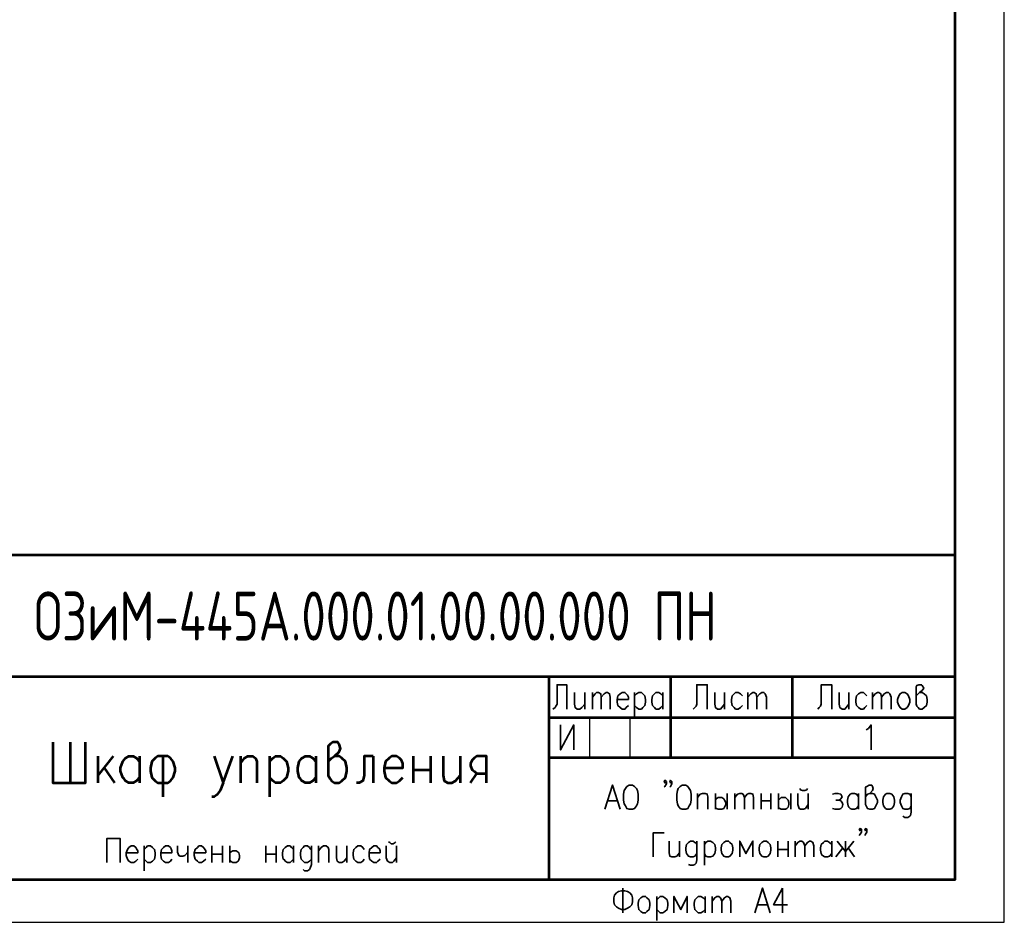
# Model space of a CAD drawing. Header units: millimetres. Extents: x -4 to 206, y 6 to 303.
# Tile 7 of 11: x 85 to 206, y 6 to 117. Entities that reach past the tile are written whole.
import ezdxf
from ezdxf.xclip import XClip

# ---------------------------------------------------------------- set-up
doc = ezdxf.new("R2010")
doc.units = ezdxf.units.MM
doc.header["$MEASUREMENT"] = 0
doc.header["$XCLIPFRAME"] = 0
doc.layers.get('0').update_dxf_attribs({"linetype": 'CONTINUOUS'})
doc.styles.add('simplex', font='simplex.shx', dxfattribs={"width": 0.9})

# ---------------------------------------------------------------- blocks, each defined once
blk = doc.blocks.new('MF607_4')
at = {"color": 7, "linetype": 'Continuous', "lineweight": 53, "true_color": 0x000007}
blk.add_lwpolyline([(199.73, 297.01), (199.73, 11.51), (15.75, 11.51)], dxfattribs=at)

msp = doc.modelspace()

# ---------------------------------------------------------------- linework, layer by layer
at = {"color": 7, "linetype": 'Continuous', "lineweight": 25}
for p, q in [((205.79, 6.31), (205.79, 303.3)), ((-4.17, 6.31), (205.79, 6.31))]:
    msp.add_line(p, q, dxfattribs=at)
at = {"color": 7, "linetype": 'Continuous', "lineweight": 53, "true_color": 0x000007}
for p, q in [((15.75, 51.31), (199.73, 51.31)), ((80.35, 36.41), (199.73, 36.41)), ((150.03, 36.41), (150.03, 11.51)), ((164.93, 36.41), (164.93, 26.5)), ((179.83, 36.41), (179.83, 26.5)), ((150.03, 31.41), (199.73, 31.41)), ((91.44, 28.36), (91.44, 23.37)), ((94.83, 26.67), (94.83, 23.37)), ((96.69, 26.67), (94.83, 24.3)), ((99.91, 26.67), (99.91, 23.37)), ((102.79, 26.67), (102.79, 21.67)), ((112.27, 26.67), (112.27, 23.37)), ((115.82, 26.67), (115.82, 21.67)), ((121.5, 26.67), (121.5, 23.37)), ((128.52, 26.67), (128.52, 23.37)), ((133.43, 26.67), (133.43, 23.37)), ((135.55, 26.67), (135.55, 23.37)), ((139.19, 26.67), (139.19, 23.37)), ((150.03, 26.5), (199.73, 26.5)), ((95.59, 25.23), (96.86, 23.37)), ((133.43, 24.98), (135.55, 24.98)), ((140.46, 23.37), (141.22, 24.55))]:
    msp.add_line(p, q, dxfattribs=at)
at = {"color": 7, "linetype": 'Continuous', "lineweight": 35, "true_color": 0x000007}
for p, q in [((154.43, 34.46), (154.43, 32.43)), ((155.36, 34.46), (155.36, 32.43)), ((160.53, 34.46), (160.53, 31.41)), ((164, 34.46), (164, 32.43)), ((171.53, 34.46), (171.53, 32.43)), ((174.41, 34.46), (174.41, 32.43)), ((186.77, 34.46), (186.77, 32.43)), ((189.65, 34.46), (189.65, 32.43)), ((168.23, 22.1), (168.23, 20.15)), ((170.43, 22.1), (170.43, 20.15)), ((171.87, 22.1), (171.87, 20.15)), ((172.8, 22.1), (172.8, 20.15)), ((176.02, 22.1), (176.02, 20.15)), ((177.21, 22.1), (177.21, 20.15)), ((178.14, 22.1), (178.14, 20.15)), ((179.66, 22.1), (179.66, 20.15)), ((181.78, 22.1), (181.78, 20.15)), ((187.96, 22.1), (187.96, 20.15)), ((157.23, 21.17), (158.41, 21.17)), ((176.02, 21.17), (177.21, 21.17)), ((166.03, 16.26), (166.03, 14.31)), ((169.08, 16.26), (169.08, 13.29)), ((178.05, 16.26), (178.05, 14.31)), ((179.32, 16.26), (179.32, 14.31)), ((180.17, 16.26), (180.17, 14.31)), ((184.66, 16.26), (184.66, 14.31)), ((186.35, 16.26), (186.35, 14.31)), ((100.5, 15.66), (100.5, 12.62)), ((105.83, 15.66), (105.83, 13.63)), ((108.8, 15.66), (108.8, 13.63)), ((108.8, 14.65), (110.07, 14.65)), ((110.07, 15.66), (110.07, 13.63)), ((111, 15.66), (111, 13.63)), ((115.4, 15.66), (115.4, 13.63)), ((115.4, 14.65), (116.67, 14.65)), ((116.67, 15.66), (116.67, 13.63)), ((118.79, 15.66), (118.79, 13.63)), ((121.84, 15.66), (121.84, 13.63)), ((125.31, 15.66), (125.31, 13.63)), ((131.4, 15.66), (131.4, 13.63)), ((178.05, 15.24), (179.32, 15.24)), ((185.17, 14.31), (186.01, 15.41)), ((186.69, 15.41), (187.45, 14.31)), ((159.09, 10.5), (159.09, 7.45)), ((178.65, 10.5), (178.65, 7.45)), ((163.24, 9.48), (163.24, 6.52)), ((169.16, 9.48), (169.16, 7.45)), ((170.01, 9.48), (170.01, 7.45)), ((175.6, 8.47), (176.78, 8.47))]:
    msp.add_line(p, q, dxfattribs=at)
at = {"color": 7, "linetype": 'Continuous', "lineweight": 25, "true_color": 0x000007}
for p, q in [((155.02, 31.41), (155.02, 26.5)), ((159.94, 31.41), (159.94, 26.5))]:
    msp.add_line(p, q, dxfattribs=at)
at = {"color": 7, "linetype": 'Continuous', "lineweight": 35, "true_color": 0x000007}
for points in [[(152.23, 32.43), (152.23, 35.39), (151.05, 35.39), (151.05, 33.02), (150.88, 32.77), (150.79, 32.6), (150.54, 32.43)], [(169.42, 32.43), (169.42, 35.39), (168.15, 35.39), (168.15, 33.02), (168.06, 32.77), (167.89, 32.6), (167.72, 32.43)], [(184.66, 32.43), (184.66, 35.39), (183.39, 35.39), (183.39, 33.02), (183.3, 32.77), (183.13, 32.6), (182.96, 32.43)], [(194.99, 34.04), (195.24, 34.29), (195.41, 34.46), (195.75, 34.71), (195.92, 34.97), (195.75, 35.31), (195.66, 35.39), (195.33, 35.39), (195.07, 35.31), (194.99, 35.14), (194.99, 33.02), (195.07, 32.77), (195.24, 32.6), (195.41, 32.43), (195.75, 32.43), (196, 32.6), (196.26, 32.85), (196.34, 33.27), (196.34, 33.61), (196.26, 34.04), (196, 34.29), (195.75, 34.46), (195.41, 34.46)], [(153.16, 34.46), (153.16, 33.02), (153.25, 32.6), (153.5, 32.43), (153.84, 32.43), (154.09, 32.6), (154.43, 33.02)], [(155.36, 33.87), (155.7, 34.29), (155.87, 34.46), (156.13, 34.46), (156.38, 34.29), (156.46, 33.87), (156.46, 32.43)], [(156.46, 33.87), (156.8, 34.29), (157.06, 34.46), (157.23, 34.46), (157.48, 34.29), (157.56, 33.87), (157.56, 32.43)], [(158.41, 33.61), (159.77, 33.61), (159.77, 33.87), (159.68, 34.12), (159.51, 34.29), (159.34, 34.46), (159, 34.46), (158.75, 34.29), (158.5, 34.04), (158.41, 33.61), (158.41, 33.27), (158.5, 32.85), (158.75, 32.6), (159, 32.43), (159.34, 32.43), (159.51, 32.6), (159.77, 32.85)], [(160.53, 34.04), (160.78, 34.29), (161.04, 34.46), (161.37, 34.46), (161.54, 34.29), (161.8, 34.04), (161.88, 33.61), (161.88, 33.27), (161.8, 32.85), (161.54, 32.6), (161.37, 32.43), (161.04, 32.43), (160.78, 32.6), (160.53, 32.85)], [(164, 32.85), (163.75, 32.6), (163.49, 32.43), (163.15, 32.43), (162.98, 32.6), (162.81, 32.77), (162.73, 32.85), (162.64, 33.27), (162.64, 33.61), (162.73, 34.04), (162.98, 34.29), (163.15, 34.46), (163.49, 34.46), (163.75, 34.29), (164, 34.04)], [(170.35, 34.46), (170.35, 33.02), (170.43, 32.6), (170.69, 32.43), (171.03, 32.43), (171.2, 32.6), (171.53, 33.02)], [(173.74, 34.04), (173.48, 34.29), (173.23, 34.46), (172.89, 34.46), (172.72, 34.29), (172.47, 34.04), (172.38, 33.61), (172.38, 33.27), (172.47, 32.85), (172.72, 32.6), (172.89, 32.43), (173.23, 32.43), (173.48, 32.6), (173.74, 32.85)], [(174.41, 33.87), (174.75, 34.29), (175.01, 34.46), (175.18, 34.46), (175.43, 34.29), (175.51, 33.87), (175.51, 32.43)], [(175.51, 33.87), (175.85, 34.29), (176.11, 34.46), (176.36, 34.46), (176.53, 34.29), (176.7, 33.87), (176.7, 32.43)], [(185.59, 34.46), (185.59, 33.02), (185.67, 32.6), (185.93, 32.43), (186.27, 32.43), (186.44, 32.6), (186.77, 33.02)], [(188.98, 34.04), (188.72, 34.29), (188.55, 34.46), (188.21, 34.46), (187.96, 34.29), (187.71, 34.04), (187.62, 33.61), (187.62, 33.27), (187.71, 32.85), (187.96, 32.6), (188.21, 32.43), (188.55, 32.43), (188.72, 32.6), (188.98, 32.85)], [(189.65, 33.87), (189.99, 34.29), (190.25, 34.46), (190.42, 34.46), (190.67, 34.29), (190.75, 33.87), (190.75, 32.43)], [(190.75, 33.87), (191.09, 34.29), (191.35, 34.46), (191.6, 34.46), (191.77, 34.29), (191.94, 33.87), (191.94, 32.43)], [(151.47, 30.48), (151.47, 27.43), (153.08, 30.48), (153.08, 27.43)], [(188.89, 29.89), (189.15, 30.06), (189.48, 30.48), (189.48, 27.43)], [(156.89, 20.15), (157.82, 23.11), (158.75, 20.15)], [(164.42, 23.54), (164.25, 23.37), (164.17, 23.54), (164.25, 23.71), (164.42, 23.54), (164.42, 23.28), (164.25, 22.94), (164.17, 22.86)], [(165.1, 23.54), (164.93, 23.37), (164.85, 23.54), (164.93, 23.71), (165.1, 23.54), (165.1, 23.28), (164.93, 22.94), (164.85, 22.86)], [(188.81, 21.67), (189.06, 22.01), (189.31, 22.1), (189.65, 22.44), (189.74, 22.69), (189.65, 22.94), (189.57, 23.11), (189.23, 23.11), (188.98, 22.94), (188.81, 22.86), (188.81, 20.74), (188.98, 20.4), (189.06, 20.24), (189.31, 20.15), (189.65, 20.15), (189.91, 20.24), (190.08, 20.57), (190.25, 21), (190.25, 21.25), (190.08, 21.67), (189.91, 22.01), (189.65, 22.1), (189.31, 22.1)], [(168.23, 21.59), (168.57, 22.01), (168.83, 22.1), (169.16, 22.1), (169.42, 22.01), (169.5, 21.67), (169.5, 20.15)], [(172.8, 21.59), (173.14, 22.01), (173.4, 22.1), (173.65, 22.1), (173.82, 22.01), (173.99, 21.59), (173.99, 20.15)], [(173.99, 21.59), (174.33, 22.01), (174.5, 22.1), (174.75, 22.1), (175.01, 22.01), (175.09, 21.59), (175.09, 20.15)], [(180.51, 22.1), (180.51, 20.74), (180.68, 20.24), (180.85, 20.15), (181.19, 20.15), (181.44, 20.24), (181.78, 20.74)], [(180.76, 22.69), (180.85, 22.52), (181.1, 22.44), (181.36, 22.44), (181.61, 22.52), (181.69, 22.69)], [(184.74, 22.01), (185.08, 22.1), (185.42, 22.1), (185.76, 22.01), (185.93, 21.67), (185.76, 21.42), (185.59, 21.25), (185.17, 21.25)], [(187.96, 20.57), (187.71, 20.24), (187.45, 20.15), (187.11, 20.15), (186.94, 20.24), (186.77, 20.4), (186.69, 20.57), (186.61, 21), (186.61, 21.25), (186.69, 21.67), (186.94, 22.01), (187.11, 22.1), (187.45, 22.1), (187.71, 22.01), (187.96, 21.67)], [(194.39, 21.67), (194.31, 21.84), (194.23, 22.01), (193.97, 22.1), (193.63, 22.1), (193.38, 22.01), (193.21, 21.67), (193.04, 21.25), (193.04, 21), (193.21, 20.57), (193.38, 20.24), (193.63, 20.15), (193.97, 20.15), (194.23, 20.24), (194.39, 20.57)], [(194.39, 22.1), (194.39, 19.81), (194.31, 19.39), (194.23, 19.3), (193.97, 19.13), (193.63, 19.13), (193.38, 19.3)], [(170.43, 21.25), (170.52, 21.42), (170.77, 21.59), (171.11, 21.59), (171.2, 21.59), (171.45, 21.42), (171.53, 21.25), (171.7, 21), (171.7, 20.74), (171.53, 20.4), (171.45, 20.24), (171.2, 20.15), (170.77, 20.15), (170.52, 20.24), (170.43, 20.4)], [(178.14, 21.25), (178.31, 21.42), (178.48, 21.59), (178.82, 21.59), (178.99, 21.59), (179.15, 21.42), (179.32, 21.25), (179.41, 21), (179.41, 20.74), (179.32, 20.4), (179.15, 20.24), (178.99, 20.15), (178.48, 20.15), (178.31, 20.24), (178.14, 20.4)], [(185.59, 21.25), (185.76, 21.17), (185.93, 21), (186.01, 20.74), (185.93, 20.4), (185.76, 20.24), (185.59, 20.15), (185.08, 20.15), (184.74, 20.24)], [(164.17, 17.27), (162.81, 17.27), (162.81, 14.31)], [(188.3, 17.7), (188.13, 17.53), (188.04, 17.7), (188.13, 17.78), (188.3, 17.7), (188.3, 17.36), (188.13, 17.1), (188.04, 16.93)], [(188.98, 17.7), (188.81, 17.53), (188.72, 17.7), (188.81, 17.78), (188.98, 17.7), (188.98, 17.36), (188.81, 17.1), (188.72, 16.93)], [(95.93, 13.63), (95.93, 16.59), (97.54, 16.59), (97.54, 13.63)], [(130.39, 16.17), (130.56, 16.09), (130.73, 15.92), (130.98, 15.92), (131.23, 16.09), (131.32, 16.17)], [(164.76, 16.26), (164.76, 14.82), (164.85, 14.39), (165.1, 14.31), (165.44, 14.31), (165.69, 14.39), (166.03, 14.82)], [(168.15, 15.83), (168.06, 16), (167.89, 16.09), (167.72, 16.26), (167.39, 16.26), (167.13, 16.09), (166.88, 15.83), (166.79, 15.41), (166.79, 15.16), (166.88, 14.73), (167.13, 14.39), (167.39, 14.31), (167.72, 14.31), (167.89, 14.39), (168.15, 14.73)], [(168.15, 16.26), (168.15, 13.97), (168.06, 13.55), (167.89, 13.38), (167.72, 13.29), (167.39, 13.29), (167.13, 13.38)], [(169.08, 15.83), (169.25, 16.09), (169.5, 16.26), (169.84, 16.26), (170.1, 16.09), (170.35, 15.83), (170.43, 15.41), (170.43, 15.16), (170.35, 14.73), (170.1, 14.39), (169.84, 14.31), (169.5, 14.31), (169.25, 14.39), (169.08, 14.73)], [(175.01, 14.31), (175.01, 16.26), (174.16, 14.73), (173.4, 16.26), (173.4, 14.31)], [(180.17, 15.66), (180.51, 16.09), (180.76, 16.26), (181.02, 16.26), (181.19, 16.09), (181.36, 15.66), (181.36, 14.31)], [(181.36, 15.66), (181.69, 16.09), (181.95, 16.26), (182.12, 16.26), (182.37, 16.09), (182.46, 15.66), (182.46, 14.31)], [(184.66, 14.73), (184.4, 14.39), (184.15, 14.31), (183.81, 14.31), (183.64, 14.39), (183.47, 14.56), (183.39, 14.73), (183.3, 15.16), (183.3, 15.41), (183.39, 15.83), (183.64, 16.09), (183.81, 16.26), (184.15, 16.26), (184.4, 16.09), (184.66, 15.83)], [(187.37, 16.26), (186.35, 14.99), (185.34, 16.26)], [(98.3, 14.82), (99.74, 14.82), (99.74, 15.07), (99.57, 15.32), (99.48, 15.49), (99.23, 15.66), (98.89, 15.66), (98.64, 15.49), (98.47, 15.24), (98.3, 14.82), (98.3, 14.48), (98.47, 14.05), (98.64, 13.8), (98.89, 13.63), (99.23, 13.63), (99.48, 13.8), (99.74, 14.05)], [(100.5, 15.24), (100.75, 15.49), (100.92, 15.66), (101.26, 15.66), (101.52, 15.49), (101.77, 15.24), (101.85, 14.82), (101.85, 14.48), (101.77, 14.05), (101.52, 13.8), (101.26, 13.63), (100.92, 13.63), (100.75, 13.8), (100.5, 14.05)], [(102.53, 14.82), (103.89, 14.82), (103.89, 15.07), (103.8, 15.32), (103.72, 15.49), (103.46, 15.66), (103.12, 15.66), (102.87, 15.49), (102.62, 15.24), (102.53, 14.82), (102.53, 14.48), (102.62, 14.05), (102.87, 13.8), (103.12, 13.63), (103.46, 13.63), (103.72, 13.8), (103.89, 14.05)], [(104.56, 15.66), (104.56, 14.9), (104.73, 14.48), (104.9, 14.39), (105.24, 14.39), (105.49, 14.48), (105.83, 14.9)], [(106.6, 14.82), (108.03, 14.82), (108.03, 15.07), (107.87, 15.32), (107.78, 15.49), (107.53, 15.66), (107.19, 15.66), (107.02, 15.49), (106.76, 15.24), (106.6, 14.82), (106.6, 14.48), (106.76, 14.05), (107.02, 13.8), (107.19, 13.63), (107.53, 13.63), (107.78, 13.8), (108.03, 14.05)], [(111, 14.82), (111.08, 14.9), (111.34, 15.07), (111.68, 15.07), (111.76, 15.07), (112.01, 14.9), (112.1, 14.82), (112.18, 14.48), (112.18, 14.22), (112.1, 13.97), (112.01, 13.8), (111.76, 13.63), (111.34, 13.63), (111.08, 13.8), (111, 13.97)], [(118.79, 14.05), (118.53, 13.8), (118.36, 13.63), (118.03, 13.63), (117.77, 13.8), (117.69, 13.97), (117.52, 14.05), (117.43, 14.48), (117.43, 14.82), (117.52, 15.24), (117.77, 15.49), (118.03, 15.66), (118.36, 15.66), (118.53, 15.49), (118.79, 15.24)], [(120.99, 15.24), (120.82, 15.32), (120.73, 15.49), (120.48, 15.66), (120.14, 15.66), (119.97, 15.49), (119.72, 15.24), (119.63, 14.82), (119.63, 14.48), (119.72, 14.05), (119.97, 13.8), (120.14, 13.63), (120.48, 13.63), (120.73, 13.8), (120.99, 14.05)], [(120.99, 15.66), (120.99, 13.38), (120.82, 12.95), (120.73, 12.78), (120.48, 12.62), (120.14, 12.62), (119.97, 12.78)], [(121.84, 15.07), (122.17, 15.49), (122.43, 15.66), (122.77, 15.66), (123.02, 15.49), (123.11, 15.24), (123.11, 13.63)], [(124.04, 15.66), (124.04, 14.22), (124.12, 13.8), (124.38, 13.63), (124.71, 13.63), (124.97, 13.8), (125.31, 14.22)], [(127.42, 15.24), (127.25, 15.49), (127, 15.66), (126.66, 15.66), (126.41, 15.49), (126.15, 15.24), (126.07, 14.82), (126.07, 14.48), (126.15, 14.05), (126.41, 13.8), (126.66, 13.63), (127, 13.63), (127.25, 13.8), (127.42, 14.05)], [(128.02, 14.82), (129.37, 14.82), (129.37, 15.07), (129.29, 15.32), (129.12, 15.49), (128.95, 15.66), (128.61, 15.66), (128.35, 15.49), (128.1, 15.24), (128.02, 14.82), (128.02, 14.48), (128.1, 14.05), (128.35, 13.8), (128.61, 13.63), (128.95, 13.63), (129.12, 13.8), (129.37, 14.05)], [(130.13, 15.66), (130.13, 14.22), (130.3, 13.8), (130.56, 13.63), (130.89, 13.63), (131.06, 13.8), (131.4, 14.22)], [(175.26, 7.45), (176.19, 10.5), (177.12, 7.45)], [(178.65, 10.5), (177.55, 8.47), (179.24, 8.47)], [(163.24, 9.06), (163.49, 9.31), (163.66, 9.48), (164, 9.48), (164.25, 9.31), (164.51, 9.06), (164.59, 8.64), (164.59, 8.38), (164.51, 7.87), (164.25, 7.62), (164, 7.45), (163.66, 7.45), (163.49, 7.62), (163.24, 7.87)], [(166.96, 7.45), (166.96, 9.48), (166.2, 7.87), (165.35, 9.48), (165.35, 7.45)], [(169.16, 7.87), (168.91, 7.62), (168.66, 7.45), (168.32, 7.45), (168.15, 7.62), (167.98, 7.79), (167.89, 7.87), (167.81, 8.38), (167.81, 8.64), (167.89, 9.06), (168.15, 9.31), (168.32, 9.48), (168.66, 9.48), (168.91, 9.31), (169.16, 9.06)], [(170.01, 8.89), (170.35, 9.31), (170.6, 9.48), (170.86, 9.48), (171.03, 9.31), (171.2, 8.89), (171.2, 7.45)], [(171.2, 8.89), (171.53, 9.31), (171.79, 9.48), (171.96, 9.48), (172.21, 9.31), (172.3, 8.89), (172.3, 7.45)]]:
    msp.add_lwpolyline(points, dxfattribs=at)
for points in [[(193.29, 34.46), (193.63, 34.46), (193.89, 34.29), (194.06, 34.04), (194.23, 33.61), (194.23, 33.27), (194.06, 32.85), (193.89, 32.6), (193.63, 32.43), (193.29, 32.43), (193.04, 32.6), (192.87, 32.85), (192.7, 33.27), (192.7, 33.61), (192.87, 34.04), (193.04, 34.29)], [(159.85, 23.11), (160.27, 23.11), (160.53, 22.94), (160.78, 22.69), (160.87, 22.44), (160.95, 22.01), (160.95, 21.25), (160.87, 20.83), (160.78, 20.57), (160.53, 20.24), (160.27, 20.15), (159.85, 20.15), (159.6, 20.24), (159.43, 20.57), (159.26, 20.83), (159.17, 21.25), (159.17, 22.01), (159.26, 22.44), (159.43, 22.69), (159.6, 22.94)], [(166.37, 23.11), (166.79, 23.11), (167.05, 22.94), (167.22, 22.69), (167.39, 22.44), (167.47, 22.01), (167.47, 21.25), (167.39, 20.83), (167.22, 20.57), (167.05, 20.24), (166.79, 20.15), (166.37, 20.15), (166.12, 20.24), (165.86, 20.57), (165.78, 20.83), (165.69, 21.25), (165.69, 22.01), (165.78, 22.44), (165.86, 22.69), (166.12, 22.94)], [(191.43, 22.1), (191.77, 22.1), (192.02, 22.01), (192.28, 21.67), (192.36, 21.25), (192.36, 21), (192.28, 20.57), (192.02, 20.24), (191.77, 20.15), (191.43, 20.15), (191.26, 20.24), (191.01, 20.57), (190.92, 21), (190.92, 21.25), (191.01, 21.67), (191.26, 22.01)], [(171.7, 16.26), (172.04, 16.26), (172.21, 16.09), (172.47, 15.83), (172.55, 15.41), (172.55, 15.16), (172.47, 14.73), (172.21, 14.39), (172.04, 14.31), (171.7, 14.31), (171.45, 14.39), (171.2, 14.73), (171.11, 15.16), (171.11, 15.41), (171.2, 15.83), (171.45, 16.09)], [(176.36, 16.26), (176.7, 16.26), (176.87, 16.09), (177.12, 15.83), (177.21, 15.41), (177.21, 15.16), (177.12, 14.73), (176.87, 14.39), (176.7, 14.31), (176.36, 14.31), (176.11, 14.39), (175.85, 14.73), (175.77, 15.16), (175.77, 15.41), (175.85, 15.83), (176.11, 16.09)], [(158.92, 10.16), (159.34, 10.16), (159.68, 10.08), (159.94, 9.91), (160.19, 9.65), (160.27, 9.31), (160.27, 8.81), (160.19, 8.47), (159.94, 8.21), (159.68, 8.04), (159.34, 7.87), (158.92, 7.87), (158.58, 8.04), (158.33, 8.21), (158.07, 8.47), (157.99, 8.81), (157.99, 9.31), (158.07, 9.65), (158.33, 9.91), (158.58, 10.08)], [(161.54, 9.48), (161.88, 9.48), (162.05, 9.31), (162.31, 9.06), (162.39, 8.64), (162.39, 8.38), (162.31, 7.87), (162.05, 7.62), (161.88, 7.45), (161.54, 7.45), (161.29, 7.62), (161.04, 7.87), (160.95, 8.38), (160.95, 8.64), (161.04, 9.06), (161.29, 9.31)]]:
    msp.add_lwpolyline(points, close=True, dxfattribs=at)
at = {"color": 7, "linetype": 'Continuous', "lineweight": 53, "true_color": 0x000007}
for points in [[(89.32, 28.36), (89.32, 23.37), (93.3, 23.37), (93.3, 28.36)], [(123.02, 25.99), (123.44, 26.42), (123.78, 26.67), (124.38, 27.18), (124.54, 27.6), (124.38, 28.11), (124.21, 28.36), (123.61, 28.36), (123.27, 28.11), (123.02, 27.86), (123.02, 24.3), (123.27, 23.88), (123.44, 23.62), (123.78, 23.37), (124.38, 23.37), (124.71, 23.62), (125.14, 24.05), (125.31, 24.81), (125.31, 25.23), (125.14, 25.99), (124.71, 26.42), (124.38, 26.67), (123.78, 26.67)], [(99.91, 24.05), (99.57, 23.62), (99.14, 23.37), (98.64, 23.37), (98.21, 23.62), (98.04, 23.88), (97.87, 24.05), (97.62, 24.81), (97.62, 25.23), (97.87, 25.99), (98.21, 26.42), (98.64, 26.67), (99.14, 26.67), (99.57, 26.42), (99.91, 25.99)], [(109.05, 26.67), (110.15, 23.37), (111.34, 26.67)], [(112.27, 25.74), (112.78, 26.42), (113.2, 26.67), (113.79, 26.67), (114.13, 26.42), (114.3, 25.99), (114.3, 23.37)], [(115.82, 25.99), (116.25, 26.42), (116.59, 26.67), (117.18, 26.67), (117.52, 26.42), (117.94, 25.99), (118.11, 25.23), (118.11, 24.81), (117.94, 24.05), (117.52, 23.62), (117.18, 23.37), (116.59, 23.37), (116.25, 23.62), (115.82, 24.05)], [(121.5, 24.05), (121.16, 23.62), (120.73, 23.37), (120.23, 23.37), (119.8, 23.62), (119.63, 23.88), (119.46, 24.05), (119.3, 24.81), (119.3, 25.23), (119.46, 25.99), (119.8, 26.42), (120.23, 26.67), (120.73, 26.67), (121.16, 26.42), (121.5, 25.99)], [(128.52, 26.67), (127.42, 26.67), (127.42, 24.3), (127.25, 23.62), (126.83, 23.37), (126.49, 23.37)], [(129.88, 25.23), (132.16, 25.23), (132.16, 25.74), (132, 26.16), (131.74, 26.42), (131.4, 26.67), (130.81, 26.67), (130.47, 26.42), (130.05, 25.99), (129.88, 25.23), (129.88, 24.81), (130.05, 24.05), (130.47, 23.62), (130.81, 23.37), (131.4, 23.37), (131.74, 23.62), (132.16, 24.05)], [(137.08, 26.67), (137.08, 24.3), (137.24, 23.62), (137.67, 23.37), (138.18, 23.37), (138.6, 23.62), (139.19, 24.3)], [(142.41, 23.37), (142.41, 26.67), (141.22, 26.67), (140.89, 26.42), (140.63, 26.16), (140.46, 25.74), (140.46, 25.48), (140.63, 24.98), (140.89, 24.81), (141.22, 24.55), (142.41, 24.55)], [(110.15, 23.37), (109.81, 22.44), (109.39, 21.93), (109.05, 21.67), (108.8, 21.67)]]:
    msp.add_lwpolyline(points, dxfattribs=at)
msp.add_lwpolyline([(103.38, 26.67), (102.19, 26.67), (101.85, 26.42), (101.43, 25.99), (101.26, 25.23), (101.26, 24.81), (101.43, 24.05), (101.85, 23.62), (102.19, 23.37), (103.38, 23.37), (103.72, 23.62), (104.06, 24.05), (104.31, 24.81), (104.31, 25.23), (104.06, 25.99), (103.72, 26.42)], close=True, dxfattribs=at)

# ---------------------------------------------------------------- block references
at = {"color": 7, "true_color": 0xffffff}
ref = msp.add_blockref('MF607_4', (0, 0), dxfattribs=at)
XClip(ref).set_block_clipping_path([(15.409333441, 11.0913335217), (200.1519975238, 297.0106599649)])

# ---------------------------------------------------------------- texts
at = {"color": 0, "lineweight": 35, "style": 'simplex', "width": 0.7}
msp.add_text('ОЗиМ-445А.000.01.00.00.000 ПН', height=6, dxfattribs=at).set_placement((87.03, 40.81))

doc.saveas('drawing.dxf')
